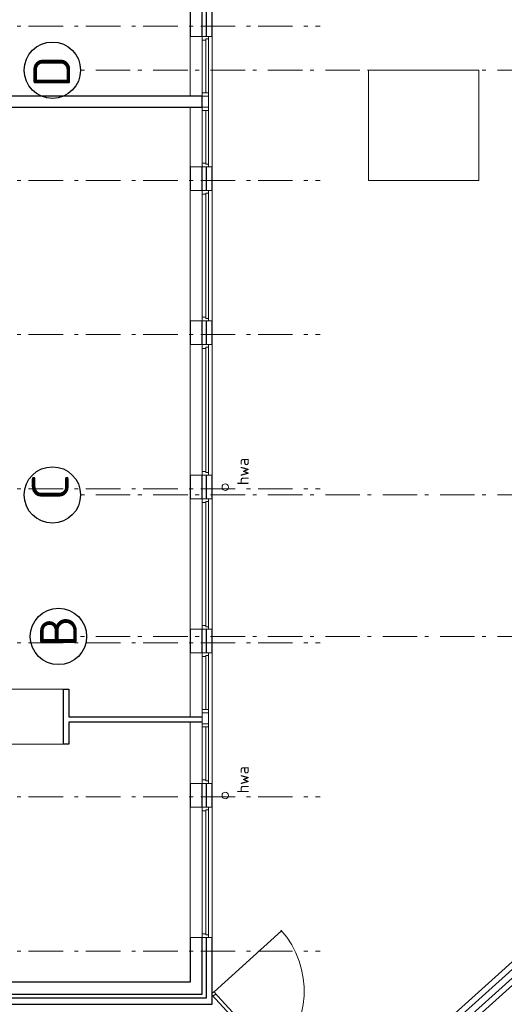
# Model space of a CAD drawing. Header units: millimetres. Extents: x -28579 to 211491, y -26192 to 102706.
# Tile 4 of 48: x 4363 to 13162, y -15095 to 2791. Entities that reach past the tile are written whole.
import ezdxf

# ---------------------------------------------------------------- set-up
doc = ezdxf.new("R2010")
doc.units = ezdxf.units.MM
doc.header["$LTSCALE"] = 100
for name, pattern in [('HIDDEN', [9.525, 6.35, -3.175]), ('STYLE_02', [0.694427, 0.486069, -0.208359]), ('STYLE_06', [1.041641, 0.625, -0.208282, 0.069427, -0.138931])]:
    doc.linetypes.add(name, pattern=pattern)
doc.layers.add('AL22FF1-_KALKZANDST', color=2, linetype='Continuous')
doc.layers.add('Dimension', color=7, linetype='Continuous', lineweight=5)
doc.layers.add('None', color=7, linetype='Continuous', lineweight=5)
doc.styles.add('Tekton Plus Regular', font='isocpeur.ttf')

# ---------------------------------------------------------------- blocks, each defined once
blk = doc.blocks.new('Group-39')
at = {"layer": 'None', "color": 8, "insert": (-46172, -23031), "char_height": 211.8, "attachment_point": 1, "rotation": 90, "line_spacing_factor": 0.979335, "style": 'Tekton Plus Regular'}
blk.add_mtext('hwa', dxfattribs=at)
at = {"color": 8, "linetype": 'Continuous', "lineweight": 5}
blk.add_wipeout([(-46429, -23028), (-46387, -23011), (-46345, -23028), (-46328, -23070), (-46345, -23112), (-46387, -23129), (-46429, -23112), (-46446, -23070)], dxfattribs=at).dxf.layer = 'None'
at = {"layer": 'None', "color": 8, "linetype": 'Continuous', "lineweight": 5}
blk.add_circle((-46387, -23070), 59.4, dxfattribs=at)
blk = doc.blocks.new('Group-58')
at = {"color": 8, "linetype": 'Continuous', "lineweight": 5}
blk.add_wipeout([(-46807, -28880), (-46693, -28880), (-46693, -31250), (-46807, -31250)], dxfattribs=at).dxf.layer = 'None'
at = {"layer": 'None', "color": 8, "linetype": 'Continuous', "lineweight": 5}
blk.add_lwpolyline([(-46807, -28880), (-46693, -28880), (-46693, -31250), (-46807, -31250)], close=True, dxfattribs=at)
at = {"color": 8, "linetype": 'Continuous', "lineweight": 5}
blk.add_wipeout([(-47027, -28880), (-46627, -28880), (-46627, -31250), (-47027, -31250)], dxfattribs=at).dxf.layer = 'None'
at = {"layer": 'None', "color": 8, "linetype": 'Continuous', "lineweight": 5}
blk.add_lwpolyline([(-47027, -28880), (-46627, -28880), (-46627, -31250), (-47027, -31250)], close=True, dxfattribs=at)
at = {"color": 8, "linetype": 'Continuous', "lineweight": 5}
blk.add_wipeout([(-46807, -28880), (-46693, -28880), (-46693, -31250), (-46807, -31250)], dxfattribs=at).dxf.layer = 'None'
at = {"layer": 'None', "color": 8, "linetype": 'Continuous', "lineweight": 5}
blk.add_lwpolyline([(-46807, -28880), (-46693, -28880), (-46693, -31250), (-46807, -31250)], close=True, dxfattribs=at)
at = {"color": 8, "linetype": 'Continuous', "lineweight": 5}
for points in [[(-46693, -28880), (-46807, -28880), (-46807, -28947), (-46743, -28947), (-46743, -28927), (-46693, -28927)], [(-46693, -31250), (-46807, -31250), (-46807, -31183), (-46743, -31183), (-46743, -31203), (-46693, -31203)]]:
    blk.add_wipeout(points, dxfattribs=at).dxf.layer = 'None'
at = {"layer": 'None', "color": 8, "linetype": 'Continuous', "lineweight": 5}
blk.add_line((-46743, -28947), (-46743, -31203), dxfattribs=at)
for points in [[(-46693, -28880), (-46807, -28880), (-46807, -28947), (-46743, -28947), (-46743, -28927), (-46693, -28927)], [(-46693, -31250), (-46807, -31250), (-46807, -31183), (-46743, -31183), (-46743, -31203), (-46693, -31203)]]:
    blk.add_lwpolyline(points, close=True, dxfattribs=at)
blk = doc.blocks.new('Group-59')
at = {"color": 8, "linetype": 'Continuous', "lineweight": 5}
blk.add_wipeout([(-46807, -26080), (-46693, -26080), (-46693, -28450), (-46807, -28450)], dxfattribs=at).dxf.layer = 'None'
at = {"layer": 'None', "color": 8, "linetype": 'Continuous', "lineweight": 5}
blk.add_lwpolyline([(-46807, -26080), (-46693, -26080), (-46693, -28450), (-46807, -28450)], close=True, dxfattribs=at)
at = {"color": 8, "linetype": 'Continuous', "lineweight": 5}
blk.add_wipeout([(-47027, -26080), (-46627, -26080), (-46627, -28450), (-47027, -28450)], dxfattribs=at).dxf.layer = 'None'
at = {"layer": 'None', "color": 8, "linetype": 'Continuous', "lineweight": 5}
blk.add_lwpolyline([(-47027, -26080), (-46627, -26080), (-46627, -28450), (-47027, -28450)], close=True, dxfattribs=at)
at = {"color": 8, "linetype": 'Continuous', "lineweight": 5}
blk.add_wipeout([(-46807, -26080), (-46693, -26080), (-46693, -28450), (-46807, -28450)], dxfattribs=at).dxf.layer = 'None'
at = {"layer": 'None', "color": 8, "linetype": 'Continuous', "lineweight": 5}
blk.add_lwpolyline([(-46807, -26080), (-46693, -26080), (-46693, -28450), (-46807, -28450)], close=True, dxfattribs=at)
at = {"color": 8, "linetype": 'Continuous', "lineweight": 5}
for points in [[(-46693, -26080), (-46807, -26080), (-46807, -26147), (-46743, -26147), (-46743, -26127), (-46693, -26127)], [(-46693, -28450), (-46807, -28450), (-46807, -28383), (-46743, -28383), (-46743, -28403), (-46693, -28403)]]:
    blk.add_wipeout(points, dxfattribs=at).dxf.layer = 'None'
at = {"layer": 'None', "color": 8, "linetype": 'Continuous', "lineweight": 5}
blk.add_line((-46743, -26147), (-46743, -28403), dxfattribs=at)
for points in [[(-46693, -26080), (-46807, -26080), (-46807, -26147), (-46743, -26147), (-46743, -26127), (-46693, -26127)], [(-46693, -28450), (-46807, -28450), (-46807, -28383), (-46743, -28383), (-46743, -28403), (-46693, -28403)]]:
    blk.add_lwpolyline(points, close=True, dxfattribs=at)
blk = doc.blocks.new('Group-60')
at = {"color": 8, "linetype": 'Continuous', "lineweight": 5}
blk.add_wipeout([(-46807, -23280), (-46693, -23280), (-46693, -25650), (-46807, -25650)], dxfattribs=at).dxf.layer = 'None'
at = {"layer": 'None', "color": 8, "linetype": 'Continuous', "lineweight": 5}
blk.add_lwpolyline([(-46807, -23280), (-46693, -23280), (-46693, -25650), (-46807, -25650)], close=True, dxfattribs=at)
at = {"color": 8, "linetype": 'Continuous', "lineweight": 5}
blk.add_wipeout([(-47027, -23280), (-46627, -23280), (-46627, -25650), (-47027, -25650)], dxfattribs=at).dxf.layer = 'None'
at = {"layer": 'None', "color": 8, "linetype": 'Continuous', "lineweight": 5}
blk.add_lwpolyline([(-47027, -23280), (-46627, -23280), (-46627, -25650), (-47027, -25650)], close=True, dxfattribs=at)
at = {"color": 8, "linetype": 'Continuous', "lineweight": 5}
blk.add_wipeout([(-46807, -23280), (-46693, -23280), (-46693, -25650), (-46807, -25650)], dxfattribs=at).dxf.layer = 'None'
at = {"layer": 'None', "color": 8, "linetype": 'Continuous', "lineweight": 5}
blk.add_lwpolyline([(-46807, -23280), (-46693, -23280), (-46693, -25650), (-46807, -25650)], close=True, dxfattribs=at)
at = {"color": 8, "linetype": 'Continuous', "lineweight": 5}
for points in [[(-46693, -23280), (-46807, -23280), (-46807, -23347), (-46743, -23347), (-46743, -23327), (-46693, -23327)], [(-46693, -25650), (-46807, -25650), (-46807, -25583), (-46743, -25583), (-46743, -25603), (-46693, -25603)]]:
    blk.add_wipeout(points, dxfattribs=at).dxf.layer = 'None'
at = {"layer": 'None', "color": 8, "linetype": 'Continuous', "lineweight": 5}
blk.add_line((-46743, -23347), (-46743, -25603), dxfattribs=at)
for points in [[(-46693, -23280), (-46807, -23280), (-46807, -23347), (-46743, -23347), (-46743, -23327), (-46693, -23327)], [(-46693, -25650), (-46807, -25650), (-46807, -25583), (-46743, -25583), (-46743, -25603), (-46693, -25603)]]:
    blk.add_lwpolyline(points, close=True, dxfattribs=at)
blk = doc.blocks.new('Group-61')
at = {"color": 8, "linetype": 'Continuous', "lineweight": 5}
blk.add_wipeout([(-46807, -20480), (-46693, -20480), (-46693, -22850), (-46807, -22850)], dxfattribs=at).dxf.layer = 'None'
at = {"layer": 'None', "color": 8, "linetype": 'Continuous', "lineweight": 5}
blk.add_lwpolyline([(-46807, -20480), (-46693, -20480), (-46693, -22850), (-46807, -22850)], close=True, dxfattribs=at)
at = {"color": 8, "linetype": 'Continuous', "lineweight": 5}
blk.add_wipeout([(-47027, -20480), (-46627, -20480), (-46627, -22850), (-47027, -22850)], dxfattribs=at).dxf.layer = 'None'
at = {"layer": 'None', "color": 8, "linetype": 'Continuous', "lineweight": 5}
blk.add_lwpolyline([(-47027, -20480), (-46627, -20480), (-46627, -22850), (-47027, -22850)], close=True, dxfattribs=at)
at = {"color": 8, "linetype": 'Continuous', "lineweight": 5}
blk.add_wipeout([(-46807, -20480), (-46693, -20480), (-46693, -22850), (-46807, -22850)], dxfattribs=at).dxf.layer = 'None'
at = {"layer": 'None', "color": 8, "linetype": 'Continuous', "lineweight": 5}
blk.add_lwpolyline([(-46807, -20480), (-46693, -20480), (-46693, -22850), (-46807, -22850)], close=True, dxfattribs=at)
at = {"color": 8, "linetype": 'Continuous', "lineweight": 5}
for points in [[(-46693, -20480), (-46807, -20480), (-46807, -20547), (-46743, -20547), (-46743, -20527), (-46693, -20527)], [(-46693, -22850), (-46807, -22850), (-46807, -22783), (-46743, -22783), (-46743, -22803), (-46693, -22803)]]:
    blk.add_wipeout(points, dxfattribs=at).dxf.layer = 'None'
at = {"layer": 'None', "color": 8, "linetype": 'Continuous', "lineweight": 5}
blk.add_line((-46743, -20547), (-46743, -22803), dxfattribs=at)
for points in [[(-46693, -20480), (-46807, -20480), (-46807, -20547), (-46743, -20547), (-46743, -20527), (-46693, -20527)], [(-46693, -22850), (-46807, -22850), (-46807, -22783), (-46743, -22783), (-46743, -22803), (-46693, -22803)]]:
    blk.add_lwpolyline(points, close=True, dxfattribs=at)
blk = doc.blocks.new('Group-62')
at = {"color": 8, "linetype": 'Continuous', "lineweight": 5}
blk.add_wipeout([(-46807, -17680), (-46693, -17680), (-46693, -20050), (-46807, -20050)], dxfattribs=at).dxf.layer = 'None'
at = {"layer": 'None', "color": 8, "linetype": 'Continuous', "lineweight": 5}
blk.add_lwpolyline([(-46807, -17680), (-46693, -17680), (-46693, -20050), (-46807, -20050)], close=True, dxfattribs=at)
at = {"color": 8, "linetype": 'Continuous', "lineweight": 5}
blk.add_wipeout([(-47027, -17680), (-46627, -17680), (-46627, -20050), (-47027, -20050)], dxfattribs=at).dxf.layer = 'None'
at = {"layer": 'None', "color": 8, "linetype": 'Continuous', "lineweight": 5}
blk.add_lwpolyline([(-47027, -17680), (-46627, -17680), (-46627, -20050), (-47027, -20050)], close=True, dxfattribs=at)
at = {"color": 8, "linetype": 'Continuous', "lineweight": 5}
blk.add_wipeout([(-46807, -17680), (-46693, -17680), (-46693, -20050), (-46807, -20050)], dxfattribs=at).dxf.layer = 'None'
at = {"layer": 'None', "color": 8, "linetype": 'Continuous', "lineweight": 5}
blk.add_lwpolyline([(-46807, -17680), (-46693, -17680), (-46693, -20050), (-46807, -20050)], close=True, dxfattribs=at)
at = {"color": 8, "linetype": 'Continuous', "lineweight": 5}
for points in [[(-46693, -17680), (-46807, -17680), (-46807, -17747), (-46743, -17747), (-46743, -17727), (-46693, -17727)], [(-46693, -20050), (-46807, -20050), (-46807, -19983), (-46743, -19983), (-46743, -20003), (-46693, -20003)]]:
    blk.add_wipeout(points, dxfattribs=at).dxf.layer = 'None'
at = {"layer": 'None', "color": 8, "linetype": 'Continuous', "lineweight": 5}
blk.add_line((-46743, -17747), (-46743, -20003), dxfattribs=at)
for points in [[(-46693, -17680), (-46807, -17680), (-46807, -17747), (-46743, -17747), (-46743, -17727), (-46693, -17727)], [(-46693, -20050), (-46807, -20050), (-46807, -19983), (-46743, -19983), (-46743, -20003), (-46693, -20003)]]:
    blk.add_lwpolyline(points, close=True, dxfattribs=at)
blk = doc.blocks.new('Group-63')
at = {"color": 8, "linetype": 'Continuous', "lineweight": 5}
blk.add_wipeout([(-46807, -14880), (-46693, -14880), (-46693, -17250), (-46807, -17250)], dxfattribs=at).dxf.layer = 'None'
at = {"layer": 'None', "color": 8, "linetype": 'Continuous', "lineweight": 5}
blk.add_lwpolyline([(-46807, -14880), (-46693, -14880), (-46693, -17250), (-46807, -17250)], close=True, dxfattribs=at)
at = {"color": 8, "linetype": 'Continuous', "lineweight": 5}
blk.add_wipeout([(-47027, -14880), (-46627, -14880), (-46627, -17250), (-47027, -17250)], dxfattribs=at).dxf.layer = 'None'
at = {"layer": 'None', "color": 8, "linetype": 'Continuous', "lineweight": 5}
blk.add_lwpolyline([(-47027, -14880), (-46627, -14880), (-46627, -17250), (-47027, -17250)], close=True, dxfattribs=at)
at = {"color": 8, "linetype": 'Continuous', "lineweight": 5}
blk.add_wipeout([(-46807, -14880), (-46693, -14880), (-46693, -17250), (-46807, -17250)], dxfattribs=at).dxf.layer = 'None'
at = {"layer": 'None', "color": 8, "linetype": 'Continuous', "lineweight": 5}
blk.add_lwpolyline([(-46807, -14880), (-46693, -14880), (-46693, -17250), (-46807, -17250)], close=True, dxfattribs=at)
at = {"color": 8, "linetype": 'Continuous', "lineweight": 5}
for points in [[(-46693, -14880), (-46807, -14880), (-46807, -14947), (-46743, -14947), (-46743, -14927), (-46693, -14927)], [(-46693, -17250), (-46807, -17250), (-46807, -17183), (-46743, -17183), (-46743, -17203), (-46693, -17203)]]:
    blk.add_wipeout(points, dxfattribs=at).dxf.layer = 'None'
at = {"layer": 'None', "color": 8, "linetype": 'Continuous', "lineweight": 5}
blk.add_line((-46743, -14947), (-46743, -17203), dxfattribs=at)
for points in [[(-46693, -14880), (-46807, -14880), (-46807, -14947), (-46743, -14947), (-46743, -14927), (-46693, -14927)], [(-46693, -17250), (-46807, -17250), (-46807, -17183), (-46743, -17183), (-46743, -17203), (-46693, -17203)]]:
    blk.add_lwpolyline(points, close=True, dxfattribs=at)
blk = doc.blocks.new('Group-94')
at = {"layer": 'None', "color": 8, "insert": (-46172, -23031), "char_height": 211.8, "attachment_point": 1, "rotation": 90, "line_spacing_factor": 0.979335, "style": 'Tekton Plus Regular'}
blk.add_mtext('hwa', dxfattribs=at)
at = {"color": 8, "linetype": 'Continuous', "lineweight": 5}
blk.add_wipeout([(-46429, -23028), (-46387, -23011), (-46345, -23028), (-46328, -23070), (-46345, -23112), (-46387, -23129), (-46429, -23112), (-46446, -23070)], dxfattribs=at).dxf.layer = 'None'
at = {"layer": 'None', "color": 8, "linetype": 'Continuous', "lineweight": 5}
blk.add_circle((-46387, -23070), 59.4, dxfattribs=at)
blk = doc.blocks.new('Group-95')
at = {"layer": 'None', "color": 8, "insert": (-46172, -28631), "char_height": 211.8, "attachment_point": 1, "rotation": 90, "line_spacing_factor": 0.979335, "style": 'Tekton Plus Regular'}
blk.add_mtext('hwa', dxfattribs=at)
at = {"color": 8, "linetype": 'Continuous', "lineweight": 5}
blk.add_wipeout([(-46429, -28628), (-46387, -28611), (-46345, -28628), (-46328, -28670), (-46345, -28712), (-46387, -28729), (-46429, -28712), (-46446, -28670)], dxfattribs=at).dxf.layer = 'None'
at = {"layer": 'None', "color": 8, "linetype": 'Continuous', "lineweight": 5}
blk.add_circle((-46387, -28670), 59.4, dxfattribs=at)
blk = doc.blocks.new('Group-351')
at = {"color": 8, "linetype": 'Continuous', "lineweight": 5}
blk.add_wipeout([(-36112, -17352), (-42966, -4461), (-43038, -4499), (-36184, -17390)], dxfattribs=at).dxf.layer = 'None'
at = {"layer": 'None', "color": 8, "linetype": 'Continuous', "lineweight": 5}
blk.add_lwpolyline([(-36112, -17352), (-42966, -4461), (-43038, -4499), (-36184, -17390)], close=True, dxfattribs=at)
at = {"color": 140, "linetype": 'Continuous', "lineweight": 15}
for points in [[(-43038, -4499), (-42966, -4461), (-42948, -4497), (-43019, -4535)], [(-42611, -5303), (-42539, -5265), (-42520, -5300), (-42592, -5338)], [(-42184, -6106), (-42112, -6068), (-42093, -6104), (-42165, -6142)], [(-41756, -6910), (-41685, -6872), (-41666, -6907), (-41738, -6945)], [(-41329, -7713), (-41258, -7675), (-41239, -7711), (-41310, -7749)], [(-40902, -8517), (-40830, -8479), (-40812, -8514), (-40883, -8552)], [(-40475, -9320), (-40403, -9282), (-40384, -9317), (-40456, -9355)], [(-40047, -10124), (-39976, -10086), (-39957, -10121), (-40029, -10159)], [(-39620, -10927), (-39549, -10889), (-39530, -10924), (-39601, -10962)], [(-39193, -11731), (-39122, -11693), (-39103, -11728), (-39174, -11766)], [(-38766, -12534), (-38694, -12496), (-38676, -12531), (-38747, -12569)], [(-38339, -13338), (-38267, -13300), (-38248, -13335), (-38320, -13373)], [(-37911, -14141), (-37840, -14103), (-37821, -14138), (-37893, -14176)], [(-37484, -14945), (-37413, -14907), (-37394, -14942), (-37465, -14980)], [(-37057, -15748), (-36985, -15710), (-36967, -15745), (-37038, -15783)], [(-36630, -16552), (-36558, -16513), (-36539, -16549), (-36611, -16587)], [(-36202, -17355), (-36131, -17317), (-36112, -17352), (-36184, -17390)]]:
    blk.add_wipeout(points, dxfattribs=at).dxf.layer = 'None'
at = {"layer": 'None', "color": 8, "linetype": 'STYLE_02', "lineweight": 5}
blk.add_line((-36031, -17505), (-35804, -17399), dxfattribs=at)
at = {"layer": 'None', "color": 140, "linetype": 'Continuous', "lineweight": 15}
for points in [[(-43038, -4499), (-42966, -4461), (-42948, -4497), (-43019, -4535)], [(-42611, -5303), (-42539, -5265), (-42520, -5300), (-42592, -5338)], [(-42184, -6106), (-42112, -6068), (-42093, -6104), (-42165, -6142)], [(-41756, -6910), (-41685, -6872), (-41666, -6907), (-41738, -6945)], [(-41329, -7713), (-41258, -7675), (-41239, -7711), (-41310, -7749)], [(-40902, -8517), (-40830, -8479), (-40812, -8514), (-40883, -8552)], [(-40475, -9320), (-40403, -9282), (-40384, -9317), (-40456, -9355)], [(-40047, -10124), (-39976, -10086), (-39957, -10121), (-40029, -10159)], [(-39620, -10927), (-39549, -10889), (-39530, -10924), (-39601, -10962)], [(-39193, -11731), (-39122, -11693), (-39103, -11728), (-39174, -11766)], [(-38766, -12534), (-38694, -12496), (-38676, -12531), (-38747, -12569)], [(-38339, -13338), (-38267, -13300), (-38248, -13335), (-38320, -13373)], [(-37911, -14141), (-37840, -14103), (-37821, -14138), (-37893, -14176)], [(-37484, -14945), (-37413, -14907), (-37394, -14942), (-37465, -14980)], [(-37057, -15748), (-36985, -15710), (-36967, -15745), (-37038, -15783)], [(-36630, -16552), (-36558, -16513), (-36539, -16549), (-36611, -16587)], [(-36202, -17355), (-36131, -17317), (-36112, -17352), (-36184, -17390)]]:
    blk.add_lwpolyline(points, close=True, dxfattribs=at)
at = {"color": 140, "linetype": 'Continuous', "lineweight": 15}
for points in [[(-43082, -4523), (-43056, -4509), (-43037, -4544), (-43063, -4558)], [(-42655, -5326), (-42628, -5312), (-42610, -5347), (-42636, -5362)], [(-42228, -6130), (-42201, -6116), (-42182, -6151), (-42209, -6165)], [(-41800, -6933), (-41774, -6919), (-41755, -6954), (-41782, -6969)], [(-41373, -7737), (-41347, -7723), (-41328, -7758), (-41354, -7772)], [(-40946, -8540), (-40920, -8526), (-40901, -8561), (-40927, -8575)], [(-40519, -9344), (-40492, -9330), (-40474, -9365), (-40500, -9379)], [(-40092, -10147), (-40065, -10133), (-40046, -10168), (-40073, -10182)], [(-39664, -10951), (-39638, -10937), (-39619, -10972), (-39646, -10986)], [(-39237, -11754), (-39211, -11740), (-39192, -11775), (-39218, -11789)], [(-38810, -12558), (-38783, -12544), (-38765, -12579), (-38791, -12593)], [(-38383, -13361), (-38356, -13347), (-38337, -13382), (-38364, -13396)], [(-37956, -14165), (-37929, -14150), (-37910, -14186), (-37937, -14200)], [(-37528, -14968), (-37502, -14954), (-37483, -14989), (-37510, -15003)], [(-37101, -15772), (-37075, -15757), (-37056, -15793), (-37082, -15807)], [(-36674, -16575), (-36647, -16561), (-36629, -16596), (-36655, -16610)], [(-36247, -17378), (-36220, -17364), (-36201, -17400), (-36228, -17414)]]:
    blk.add_wipeout(points, dxfattribs=at).dxf.layer = 'None'
at = {"layer": 'None', "color": 8, "linetype": 'STYLE_02', "lineweight": 5}
blk.add_line((-35804, -17399), (-42681, -4472), dxfattribs=at)
at = {"layer": 'None', "color": 140, "linetype": 'Continuous', "lineweight": 15}
for points in [[(-43082, -4523), (-43056, -4509), (-43037, -4544), (-43063, -4558)], [(-42655, -5326), (-42628, -5312), (-42610, -5347), (-42636, -5362)], [(-42228, -6130), (-42201, -6116), (-42182, -6151), (-42209, -6165)], [(-41800, -6933), (-41774, -6919), (-41755, -6954), (-41782, -6969)], [(-41373, -7737), (-41347, -7723), (-41328, -7758), (-41354, -7772)], [(-40946, -8540), (-40920, -8526), (-40901, -8561), (-40927, -8575)], [(-40519, -9344), (-40492, -9330), (-40474, -9365), (-40500, -9379)], [(-40092, -10147), (-40065, -10133), (-40046, -10168), (-40073, -10182)], [(-39664, -10951), (-39638, -10937), (-39619, -10972), (-39646, -10986)], [(-39237, -11754), (-39211, -11740), (-39192, -11775), (-39218, -11789)], [(-38810, -12558), (-38783, -12544), (-38765, -12579), (-38791, -12593)], [(-38383, -13361), (-38356, -13347), (-38337, -13382), (-38364, -13396)], [(-37956, -14165), (-37929, -14150), (-37910, -14186), (-37937, -14200)], [(-37528, -14968), (-37502, -14954), (-37483, -14989), (-37510, -15003)], [(-37101, -15772), (-37075, -15757), (-37056, -15793), (-37082, -15807)], [(-36674, -16575), (-36647, -16561), (-36629, -16596), (-36655, -16610)], [(-36247, -17378), (-36220, -17364), (-36201, -17400), (-36228, -17414)]]:
    blk.add_lwpolyline(points, close=True, dxfattribs=at)
at = {"color": 140, "linetype": 'Continuous', "lineweight": 15}
blk.add_wipeout([(-36184, -17390), (-36112, -17352), (-36031, -17506), (-36103, -17544)], dxfattribs=at).dxf.layer = 'None'
at = {"layer": 'None', "color": 140, "linetype": 'Continuous', "lineweight": 15}
blk.add_lwpolyline([(-36184, -17390), (-36112, -17352), (-36031, -17506), (-36103, -17544)], close=True, dxfattribs=at)
blk = doc.blocks.new('Group-352')
at = {"color": 140, "linetype": 'Continuous', "lineweight": 15}
blk.add_wipeout([(-46627, -32263), (-46593, -32233), (-44417, -34607), (-44468, -34652), (-46627, -32296)], dxfattribs=at).dxf.layer = 'Dimension'
at = {"layer": 'Dimension', "color": 140, "linetype": 'Continuous', "lineweight": 15}
blk.add_lwpolyline([(-46627, -32263), (-46593, -32233), (-44417, -34607), (-44468, -34652), (-46627, -32296)], close=True, dxfattribs=at)
at = {"layer": 'None', "color": 140, "linetype": 'Continuous', "lineweight": 15}
for centre, start, end in [((-46608, -32219), 311.9846, 41.9846), ((-44397, -34676), 45.8822, 131.9846)]:
    blk.add_arc(centre, 1653, start, end, dxfattribs=at)
at = {"color": 140, "linetype": 'Continuous', "lineweight": 15}
for points in [[(-46627, -32263), (-46592, -32233), (-46558, -32270), (-46610, -32317), (-46627, -32296)], [(-44416, -34606), (-44450, -34569), (-44502, -34616), (-44468, -34653)]]:
    blk.add_wipeout(points, dxfattribs=at).dxf.layer = 'None'
at = {"layer": 'None', "color": 140, "linetype": 'Continuous', "lineweight": 15}
for p, q in [((-46592, -32233), (-45364, -31128)), ((-44450, -34569), (-43222, -33464))]:
    blk.add_line(p, q, dxfattribs=at)
for points in [[(-46627, -32263), (-46592, -32233), (-46558, -32270), (-46610, -32317), (-46627, -32296)], [(-44416, -34606), (-44450, -34569), (-44502, -34616), (-44468, -34653)]]:
    blk.add_lwpolyline(points, close=True, dxfattribs=at)

msp = doc.modelspace()

# ---------------------------------------------------------------- block references
at = {"layer": 'None', "color": 8, "linetype": 'HIDDEN', "lineweight": 5, "ltscale": 0.3}
msp.add_blockref('Group-351', (54483, 17368), dxfattribs=at)
at = {"layer": 'None', "color": 7}
for name in ['Group-39', 'Group-95']:
    msp.add_blockref(name, (54483, 17368), dxfattribs=at)

# ---------------------------------------------------------------- wipeouts: each hides what was drawn before it
at = {"color": 8, "linetype": 'Continuous', "lineweight": 5}
msp.add_wipeout([(3556, -9372), (5156, -9372), (5156, -10372), (3556, -10372)], dxfattribs=at).dxf.layer = 'None'

# ---------------------------------------------------------------- next in the draw order: linework, layer by layer
at = {"layer": 'None', "color": 8, "linetype": 'Continuous', "lineweight": 5}
msp.add_lwpolyline([(3556, -9372), (5156, -9372), (5156, -10372), (3556, -10372)], close=True, dxfattribs=at)

# ---------------------------------------------------------------- next in the draw order: block references
at = {"layer": 'None', "color": 7}
msp.add_blockref('Group-94', (54483, 17368), dxfattribs=at)

# ---------------------------------------------------------------- next in the draw order: wipeouts: each hides what was drawn before it
at = {"color": 43, "linetype": 'Continuous', "lineweight": 9}
msp.add_wipeout([(10665, 2007.12), (12019.68004, 2007.12), (12019.68004, 2694), (10665, 2694)], dxfattribs=at).dxf.layer = 'None'
at = {"color": 140, "linetype": 'Continuous', "lineweight": 15}
msp.add_wipeout([(10699, 1873), (12699, 1873), (12699, -127), (10699, -127)], dxfattribs=at).dxf.layer = 'None'

# ---------------------------------------------------------------- next in the draw order: linework, layer by layer
at = {"layer": 'None', "color": 140, "linetype": 'Continuous', "lineweight": 15}
msp.add_lwpolyline([(10699, 1873), (12699, 1873), (12699, -127), (10699, -127)], close=True, dxfattribs=at)

# ---------------------------------------------------------------- next in the draw order: wipeouts: each hides what was drawn before it
at = {"color": 8, "linetype": 'Continuous', "lineweight": 5}
msp.add_wipeout([(7856, 12528), (7746, 12528), (7746, -14912), (7746, -14982), (236, -14982), (236, -15092), (7746, -15092), (7856, -15092), (7856, -14982), (7856, -14912)], dxfattribs=at).dxf.layer = 'None'

# ---------------------------------------------------------------- next in the draw order: linework, layer by layer
at = {"layer": 'AL22FF1-_KALKZANDST'}
msp.add_lwpolyline([(7856, 12528), (7746, 12528), (7746, -14912), (7746, -14982), (236, -14982), (236, -15092), (7746, -15092), (7856, -15092), (7856, -14982), (7856, -14912)], close=True, dxfattribs=at)

# ---------------------------------------------------------------- next in the draw order: wipeouts: each hides what was drawn before it
at = {"color": 8, "linetype": 'Continuous', "lineweight": 5}
msp.add_wipeout([(7676, 12528), (7456, 12528), (7456, -14692), (456, -14692), (456, -11092), (236, -11092), (236, -14692), (236, -14912), (7456, -14912), (7676, -14912)], dxfattribs=at).dxf.layer = 'None'

# ---------------------------------------------------------------- next in the draw order: linework, layer by layer
at = {"layer": 'AL22FF1-_KALKZANDST'}
msp.add_lwpolyline([(7676, 12528), (7456, 12528), (7456, -14692), (456, -14692), (456, -11092), (236, -11092), (236, -14692), (236, -14912), (7456, -14912), (7676, -14912)], close=True, dxfattribs=at)
at = {"layer": 'None', "color": 8, "linetype": 'STYLE_06', "lineweight": 5, "ltscale": 10}
for p, q in [((-12142, 2672), (9818, 2672)), ((-12142, -128), (9818, -128)), ((-12142, -2928), (9818, -2928)), ((-12142, -5728), (9818, -5728)), ((-12142, -8528), (9818, -8528)), ((70953, -8412), (5468, -8412)), ((-12142, -11328), (9818, -11328))]:
    msp.add_line(p, q, dxfattribs=at)
at = {"layer": 'None', "color": 92, "linetype": 'Continuous', "lineweight": 25}
for centre in [(4956, -5842), (5066, -8412)]:
    msp.add_circle(centre, 512, dxfattribs=at)

# ---------------------------------------------------------------- next in the draw order: texts
at = {"layer": 'None', "color": 5, "char_height": 666.01562, "attachment_point": 1, "rotation": 90, "line_spacing_factor": 0.976858, "style": 'Tekton Plus Regular'}
for s, insert in [('D', (4611.98438, 1561)), ('C', (4584.98438, -5942)), ('B', (4731.98438, -8602))]:
    msp.add_mtext(s, dxfattribs=dict(at, insert=insert))

# ---------------------------------------------------------------- next in the draw order: block references
at = {"layer": 'None', "color": 7}
for name in ['Group-63', 'Group-62', 'Group-61', 'Group-60', 'Group-59', 'Group-58']:
    msp.add_blockref(name, (54483, 17368), dxfattribs=at)

# ---------------------------------------------------------------- next in the draw order: linework, layer by layer
at = {"layer": 'None', "color": 8, "linetype": 'STYLE_06', "lineweight": 5, "ltscale": 10}
msp.add_line((70953, 1873), (5468, 1873), dxfattribs=at)

# ---------------------------------------------------------------- next in the draw order: block references
at = {"layer": 'None', "color": 7}
msp.add_blockref('Group-352', (54483, 17368), dxfattribs=at)

# ---------------------------------------------------------------- next in the draw order: wipeouts: each hides what was drawn before it
at = {"color": 8, "linetype": 'Continuous', "lineweight": 5}
for points in [[(456, 1403), (456, 1203), (7676, 1203), (7676, 1403)], [(7456, -5912), (7676, -5912), (7676, -8282), (7456, -8282)], [(7456, -8712), (7676, -8712), (7676, -9872), (7456, -9872)], [(7456, -9972), (7676, -9972), (7676, -11082), (7456, -11082)], [(7456, -11512), (7676, -11512), (7676, -13882), (7456, -13882)]]:
    msp.add_wipeout(points, dxfattribs=at).dxf.layer = 'None'

# ---------------------------------------------------------------- next in the draw order: linework, layer by layer
at = {"layer": 'AL22FF1-_KALKZANDST'}
msp.add_lwpolyline([(456, 1403), (456, 1203), (7676, 1203), (7676, 1403)], close=True, dxfattribs=at)
at = {"layer": 'Dimension', "color": 140, "linetype": 'Continuous', "lineweight": 15}
for points in [[(10083, -17361), (18964, -9364), (18899, -9287), (10017, -17286)], [(10229, -17523), (19106, -9532), (19041, -9455), (10164, -17450)]]:
    msp.add_lwpolyline(points, close=True, dxfattribs=at)
at = {"layer": 'None', "color": 8, "linetype": 'STYLE_06', "lineweight": 5, "ltscale": 10}
for p, q in [((70953, -5842), (5468, -5842)), ((-12142, -14128), (9818, -14128))]:
    msp.add_line(p, q, dxfattribs=at)
at = {"layer": 'None', "color": 8, "linetype": 'Continuous', "lineweight": 5}
for points in [[(7456, -5912), (7676, -5912), (7676, -8282), (7456, -8282)], [(7456, -8712), (7676, -8712), (7676, -9872), (7456, -9872)], [(7456, -9972), (7676, -9972), (7676, -11082), (7456, -11082)], [(7456, -11512), (7676, -11512), (7676, -13882), (7456, -13882)]]:
    msp.add_lwpolyline(points, close=True, dxfattribs=at)
at = {"layer": 'None', "color": 92, "linetype": 'Continuous', "lineweight": 25}
msp.add_circle((4956, 1873), 512, dxfattribs=at)

# ---------------------------------------------------------------- next in the draw order: wipeouts: each hides what was drawn before it
at = {"color": 8, "linetype": 'Continuous', "lineweight": 5}
for points in [[(7676, 1403), (7790, 1403), (7790, 1203), (7676, 1203)], [(5156, -9892), (5156, -9672), (5156, -9372), (5256, -9372), (5256, -9672), (5256, -9872), (7456, -9872), (7676, -9872), (7676, -9972), (7456, -9972), (5256, -9972), (5256, -10372), (5156, -10372)]]:
    msp.add_wipeout(points, dxfattribs=at).dxf.layer = 'None'

# ---------------------------------------------------------------- next in the draw order: linework, layer by layer
at = {"layer": 'AL22FF1-_KALKZANDST'}
msp.add_lwpolyline([(5156, -9892), (5156, -9672), (5156, -9372), (5256, -9372), (5256, -9672), (5256, -9872), (7456, -9872), (7676, -9872), (7676, -9972), (7456, -9972), (5256, -9972), (5256, -10372), (5156, -10372)], close=True, dxfattribs=at)
at = {"layer": 'None', "color": 8, "linetype": 'Continuous', "lineweight": 5}
msp.add_lwpolyline([(7676, 1403), (7790, 1403), (7790, 1203), (7676, 1203)], close=True, dxfattribs=at)

# ---------------------------------------------------------------- next in the draw order: wipeouts: each hides what was drawn before it
at = {"color": 8, "linetype": 'Continuous', "lineweight": 5}
for points in [[(7676, 1463), (7790, 1463), (7790, 1403), (7676, 1403)], [(7676, 1203), (7790, 1203), (7790, 1143), (7676, 1143)], [(7676, -9797), (7790, -9797), (7790, -9997), (7676, -9997)]]:
    msp.add_wipeout(points, dxfattribs=at).dxf.layer = 'None'

# ---------------------------------------------------------------- next in the draw order: linework, layer by layer
at = {"layer": 'None', "color": 8, "linetype": 'Continuous', "lineweight": 5}
for points in [[(7676, 1463), (7790, 1463), (7790, 1403), (7676, 1403)], [(7676, 1203), (7790, 1203), (7790, 1143), (7676, 1143)], [(7676, -9797), (7790, -9797), (7790, -9997), (7676, -9997)]]:
    msp.add_lwpolyline(points, close=True, dxfattribs=at)

# ---------------------------------------------------------------- next in the draw order: wipeouts: each hides what was drawn before it
at = {"color": 8, "linetype": 'Continuous', "lineweight": 5}
for points in [[(7676, -9737), (7790, -9737), (7790, -9797), (7676, -9797)], [(7676, -9997), (7790, -9997), (7790, -10057), (7676, -10057)]]:
    msp.add_wipeout(points, dxfattribs=at).dxf.layer = 'None'

# ---------------------------------------------------------------- next in the draw order: linework, layer by layer
at = {"layer": 'None', "color": 8, "linetype": 'Continuous', "lineweight": 5}
for points in [[(7676, -9737), (7790, -9737), (7790, -9797), (7676, -9797)], [(7676, -9997), (7790, -9997), (7790, -10057), (7676, -10057)]]:
    msp.add_lwpolyline(points, close=True, dxfattribs=at)

doc.saveas('drawing.dxf')
